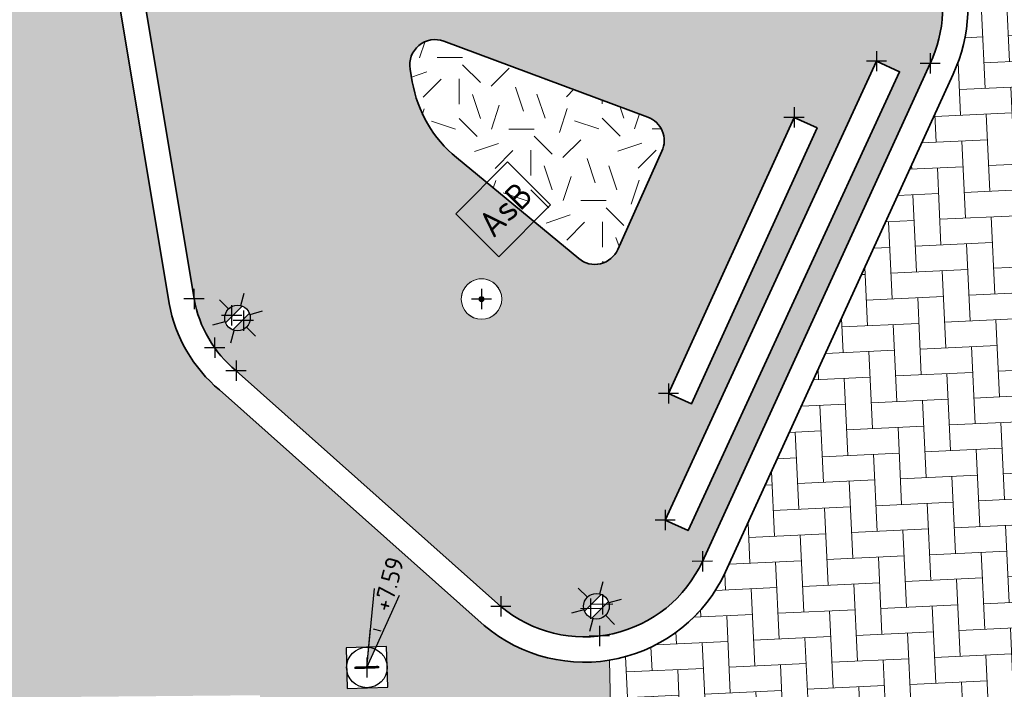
# Model space of a CAD drawing. Header units: millimetres. Extents: x -52896 to 112378, y -5052 to 108299.
# Tile 4 of 6: x 65348 to 84804, y 6654 to 19873. Entities that reach past the tile are written whole.
import ezdxf
from ezdxf.enums import TextEntityAlignment as Align

# ---------------------------------------------------------------- set-up
doc = ezdxf.new("R2010")
doc.units = ezdxf.units.MM
doc.header["$LTSCALE"] = 100
doc.layers.add('R-WE-AL-SITUATIEMETING-S', color=7, linetype='Continuous')
doc.layers.add('X-XX-AL-MEETPUNT_MARKER-S', color=7, linetype='Continuous')
for name, color, linetype, lineweight, true_color in [('R-WE-GR-BOOM-S', 7, 'Continuous', 25, 0x00a500), ('R-WE-GR-GRAS-A', 7, 'Continuous', 18, 0x7ca500), ('R-WE-VH-VERHARDING_BETONSTRAATSTEEN_KF_ROOD_ELLEBOOG-A', 1, 'Continuous', 18, 0xff0000)]:
    doc.layers.add(name, color=color, linetype=linetype, lineweight=lineweight, true_color=true_color)
for name, color, linetype, lineweight in [('R-WE-GW-OPHOGING-G', 90, 'Continuous', 35), ('R-WE-IE-MEUBILAIR_WEGMEUBILAIR_LICHTMAST-S', 7, 'Continuous', 25), ('R-WE-IE-MEUBILAIR_WEGMEUBILAIR_ZITBANK-G', 7, 'Continuous', 35), ('R-WE-RI-PUT_INSPECTIE-S', 7, 'Continuous', 25), ('R-WE-RI-PUTDEKSELHOOGTE-S', 130, 'Continuous', 25), ('R-WE-VH-VERHARDING_BETONSTRAATSTEEN_KF_HEIDEPAARS_ELLEBOOG-A', 241, 'Continuous', 18), ('X-XX-AL-T25', 7, 'Continuous', 25)]:
    doc.layers.add(name, color=color, linetype=linetype, lineweight=lineweight)
doc.styles.add('NLCS-ISO', font='txt')
doc.styles.add('NLCS-ISO-ANNOTATIVE-T18', font='txt', dxfattribs={"height": 1.8})
doc.styles.add('NLCS-ISO-M200-T25', font='txt', dxfattribs={"height": 0.5})
pattern_1 = [(182.6822123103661, (181117156.4288713, -411735026.8687512), (-483.6709208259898, -531.2160015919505), [1523.999999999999, -507.9999999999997]), (272.6822123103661, (181116648.985756, -411735050.6412753), (-483.6709208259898, -531.2160015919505), [1524, -508])]

# ---------------------------------------------------------------- blocks, each defined once
blk = doc.blocks.new('SGR-BOOM_NUMMER-SO')
at = {"linetype": 'ByBlock', "lineweight": 18}
h = blk.add_hatch(color=0, dxfattribs=at)
h.dxf.hatch_style = 1
edge = h.paths.add_edge_path()
edge.add_arc((0, 0), 0.25, 0, 360)
at = {"color": 0, "linetype": 'ByBlock', "lineweight": 18}
for radius in [2, 0.25]:
    blk.add_circle((0, 0), radius, dxfattribs=at)
at = {"color": 0, "linetype": 'ByBlock', "lineweight": -2, "style": 'NLCS-ISO-ANNOTATIVE-T18'}
for tag, p in [('SOORT', (2.5, -2.8)), ('DIAMETER', (2.5, -5.3))]:
    blk.add_attdef(tag, p, '', height=1.8, dxfattribs=at)
blk = doc.blocks.new('N-SIE-WEG_LICHTMAST-SO')
h = blk.add_hatch(color=256)
h.paths.add_polyline_path([(1.162672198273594, 0.5, 0.6585046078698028), (-1.162672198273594, 0.5)])
h.paths.add_polyline_path([(-1.162672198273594, -0.5, 0.6585046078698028), (1.162672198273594, -0.5)])
at = {"flags": 128}
for points in [[(8.349587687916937e-10, 1.265625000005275), (1.669846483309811e-09, 2.53125000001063)], [(-2.192125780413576, 1.265625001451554), (-1.096064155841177, 0.6328125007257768)], [(1.096064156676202, 0.6328124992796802), (2.192125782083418, 1.26562499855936)], [(-1.162672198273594, 0.5), (1.162672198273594, 0.5)], [(-2.192125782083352, -1.26562499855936), (-1.096064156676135, -0.6328124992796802)], [(-1.162672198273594, -0.5), (1.162672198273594, -0.5)], [(2.192125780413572, -1.265625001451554), (1.096064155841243, -0.6328125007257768)], [(-8.349587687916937e-10, -1.265625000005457), (-1.669775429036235e-09, -2.53125000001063)]]:
    blk.add_lwpolyline(points, dxfattribs=at)
at = {"ltscale": 0.5}
blk.add_circle((0, 0), 1.265625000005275, dxfattribs=at)
at = {"style": 'NLCS-ISO'}
blk.add_attdef('TYPE', text='', height=1.8, dxfattribs=at).set_placement((1.669846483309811e-09, 2.53125000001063), align=Align.BOTTOM_CENTER)
blk = doc.blocks.new('SRI-PUT_INSPECTIE-SO')
at = {"lineweight": -3, "flags": 128}
blk.add_lwpolyline([(-1.999999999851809, -2.000000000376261), (2.000000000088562, -2.000000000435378), (2.000000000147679, 1.999999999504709), (-2.00000000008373, 1.999999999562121)], close=True, dxfattribs=at)
at = {"lineweight": -3, "ltscale": 1.5}
blk.add_circle((0, -7.105427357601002e-14), 1.999999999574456, dxfattribs=at)
at = {"ltscale": 0.1, "style": 'NLCS-ISO'}
blk.add_text('I', height=2.5, dxfattribs=at).set_placement((-0.002795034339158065, -0.007140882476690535), align=Align.MIDDLE_CENTER)
blk = doc.blocks.new('SAL-MEETPUNT_MARKER-SO')
at = {"layer": 'X-XX-AL-MEETPUNT_MARKER-S'}
for points in [[(0.7071067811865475, 0.7071067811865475), (-0.7071067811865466, -0.7071067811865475)], [(0.7071067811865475, -0.7071067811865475), (-0.7071067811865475, 0.7071067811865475)]]:
    blk.add_lwpolyline(points, dxfattribs=at)
blk = doc.blocks.new('SRI-PUTDEKSELHOOGTE-SO')
blk.add_hatch(color=256).paths.add_polyline_path([(3.661812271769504, 1.37184081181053), (3.018955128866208, 2.485302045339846), (0, 0)])
for p, q in [((0, 0), (6.037910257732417, 4.970604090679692)), ((0, 0), (7.323624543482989, 2.743681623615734)), ((0, 0), (3.018955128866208, 2.485302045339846)), ((3.14752655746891, 2.262609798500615), (3.533240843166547, 1.594533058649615))]:
    blk.add_line(p, q)
at = {"ltscale": 0.1, "style": 'NLCS-ISO'}
blk.add_attdef('PUTHGT', text='', height=1.8, rotation=30.00000000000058, dxfattribs=at).set_placement((5.01661480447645, 2.929534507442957), align=Align.MIDDLE_LEFT)

msp = doc.modelspace()

# ---------------------------------------------------------------- hatches: boundary and pattern name
at = {"layer": 'R-WE-GR-GRAS-A'}
h = msp.add_hatch(dxfattribs=at)
h.set_pattern_fill('GRASS', color=256, scale=50)
h.set_pattern_definition([(90, (0, 0), (-898.025612, 898.025612), [238.125, -1557.926224]), (45, (0, 0), (-898.0256121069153, 898.0256121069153), [238.125, -1031.875]), (135, (0, 0), (-898.0256121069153, -898.0256121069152), [238.125, -1031.875])])
h.paths.add_polyline_path([(33887.94043083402, 29690.60858189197), (31171.11952124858, 25401.47363404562), (30545.83833171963, 23173.45558340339), (30411.72413189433, 18753.03497205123), (31181.5643064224, 14869.11644744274), (30716.34141781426, 9870.989131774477), (31133.60307369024, 5861.160368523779), (31705.39923237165, 2333.909150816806), (32817.83345036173, -721.2546927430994), (32391.0775705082, -1874.044534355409), (30648.34919181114, -3006.306782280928), (28371.79237761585, -4753.242295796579), (34801.86822683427, -4647.131156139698), (34722.69332322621, -2782.804481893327), (34375.77931522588, -2797.537352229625)])
h.paths.add_polyline_path([(68244.73930850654, 37701.50635222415), (67238.20887634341, 47131.47822331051), (65444.8300127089, 47534.24025160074), (66712.13843501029, 61046.24921997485), (56339.30076360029, 64485.41941685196), (56091.92808511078, 63562.39693135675), (55950.41645634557, 53793.36047647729), (55854.78729562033, 45253.36232816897), (55778.67695198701, 39885.15948930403, 0.3348562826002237), (58451.91543748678, 35863.2017254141), (66902.55923802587, 32789.37459254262), (75061.62929090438, 29864.80125341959), (77651.54256165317, 28905.35829571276, 0.4200545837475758), (82759.83210815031, 31434.92064571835), (83346.30860625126, 33618.09561551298), (82128.33482460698, 33947.38321275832)])
h.paths.add_polyline_path([(66078.83441741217, 35632.46937008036), (65796.23638451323, 34855.54366414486), (65724.17573111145, 34881.75492056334), (65703.07828314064, 34599.43104046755), (65391.5881690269, 34712.73208439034), (65556.80692373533, 34942.63345168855), (65484.74627041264, 34968.84470808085), (65767.3443032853, 35745.77041398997)], flags=16)
h.paths.add_polyline_path([(63256.52024476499, 38494.1415596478, -1), (63820.99777268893, 39061.03230791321, -1)], flags=16)
h.paths.add_polyline_path([(63503.47916323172, 38742.15626201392, -1), (63574.03885420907, 38813.01760553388, -1)], flags=0)
h.paths.add_polyline_path([(73076.66637290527, 31230.58740095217), (73358.55651468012, 31127.93289343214), (73255.90200710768, 30846.04275152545), (72974.01186528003, 30948.69725909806)], flags=16)
h.paths.add_polyline_path([(60716.21125765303, 35731.89189895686), (60613.66282936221, 35449.96314933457), (60331.734079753, 35552.51157766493), (60434.28250805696, 35834.44032730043)], flags=16)
h.paths.add_polyline_path([(79608.13436972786, 32983.87573065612, -1), (77322.00038184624, 30687.96820039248, -1)], flags=16)
h.paths.add_polyline_path([(76845.63406537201, 30458.29093044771, -1), (76488.42562974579, 30099.55537882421, -1)], flags=16)
h.paths.add_polyline_path([(58046.47795875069, 36826.89224770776, -1), (58403.68639437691, 37185.62779933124, -1)], flags=16)
h.paths.add_polyline_path([(58925.46108967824, 38634.02727708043), (58577.63100611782, 38436.50706807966), (58380.1107971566, 38784.337151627), (58727.94088071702, 38981.85736062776)], flags=16)
h.paths.add_polyline_path([(58925.46108967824, 38634.02727708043), (58862.71751476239, 38630.71087509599), (58826.56343001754, 38610.18026920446, -0.2748725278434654), (58648.77811432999, 38509.22237509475), (58588.18987992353, 38474.81649341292), (58553.78399821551, 38535.4047277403, -0.06645234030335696), (58511.66656145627, 38567.45952725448, -0.2046814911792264), (58452.82610419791, 38713.19004346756), (58418.42022250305, 38773.77827780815), (58479.00845681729, 38808.18415950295, -0.2748725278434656), (58656.79377255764, 38909.14205356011), (58692.94785732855, 38929.67265958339), (58727.94088071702, 38981.85736062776)], flags=16)
h.paths.add_polyline_path([(58878.57627230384, 38659.68728580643), (58802.68007894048, 38655.6756832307, -0.549943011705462), (58540.48470170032, 38596.40086907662, -0.7419630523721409), (58683.62896496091, 38865.32288408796), (58725.95739892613, 38928.44680037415)], flags=0)
h.paths.add_polyline_path([(58628.67680365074, 38684.97000459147, -1), (58676.8950832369, 38733.39442406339, -1)], flags=0)
h.paths.add_polyline_path([(78266.32830747, 31794.03597164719, -1), (78211.29174851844, 31738.76412371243, -1)], flags=0)
h.paths.add_polyline_path([(57502.72857993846, 42164.48915595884, -1), (59788.86256782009, 44460.39668622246, -1)], flags=16)
h.paths.add_polyline_path([(78504.01359876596, 32038.62274503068, -1), (78448.97703980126, 31983.35089708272, -1)], flags=0)
h.paths.add_polyline_path([(78578.95671767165, 31761.29871102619, -1), (78523.92015870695, 31706.02686307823, -1)], flags=0)
h.paths.add_polyline_path([(58704.64835679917, 43182.54781864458, -1), (58759.68491576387, 43237.81966659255, -1)], flags=0)
h.paths.add_polyline_path([(58629.70523789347, 43459.87185264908, -1), (58684.74179684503, 43515.14370058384, -1)], flags=0)
h.paths.add_polyline_path([(58392.01994665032, 43215.285079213, -1), (58447.05650561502, 43270.55692716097, -1)], flags=0)
h.paths.add_polyline_path([(62752.82001327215, 51276.76893350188), (61119.13637698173, 51358.88698771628), (60373.4108798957, 52814.75754547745), (61261.36901896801, 54188.5100492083), (62895.05265529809, 54106.39199492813), (63640.77815242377, 52650.5214371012)], flags=16)
edge = h.paths.add_edge_path()
edge.add_arc((94825.26127321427, 98374.63018261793), 10399.75130898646, 319.4239527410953, 346.5461266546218)
edge.add_arc((101928.1093061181, 96366.86453055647), 3039.542317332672, 352.2123106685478, 416.3800498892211)
edge.add_line((103611.0477614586, 98897.97805123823), (98366.53633353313, 100503.2412325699))
edge.add_line((98366.53633353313, 100503.2412325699), (92496.43112359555, 102347.5868684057))
edge.add_line((92496.4311236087, 102347.5868684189), (88889.98606290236, 103100.7429108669))
edge.add_arc((89111.1153926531, 100727.1970995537), 2383.824217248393, 95.32254779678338, 162.985212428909)
edge.add_arc((88844.69157423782, 100237.9100055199), 2336.876130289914, 149.4776912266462, 221.1984612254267)
edge.add_line((87086.34979439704, 98698.6815515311), (89356.6603020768, 95815.69348373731))
edge.add_arc((100878.2851309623, 104048.7672607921), 14160.9089579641, 215.5486802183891, 234.0337913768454)
edge.add_line((92561.46979304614, 92587.44425029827), (92785.00531682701, 93018.48023468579))
edge.add_line((92785.00531682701, 93018.4802346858), (92980.5966696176, 93025.8215750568))
edge.add_ellipse((92990.51666753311, 93151.28193245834), major_axis=(-0.2666256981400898, 124.9997156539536), ratio=0.9999999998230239, start_angle=92.02732270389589, end_angle=182.0273226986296, ccw=False)
edge.add_ellipse((92990.51666753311, 93151.28193245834), major_axis=(-0.2666256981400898, 124.9997156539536), ratio=0.9999999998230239, start_angle=182.0273226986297, end_angle=452.02732270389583, ccw=False)
edge.add_line((93010.3815360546, 93026.93952248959), (93205.40493406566, 93034.2595452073))
edge.add_line((93205.4049340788, 93034.2595452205), (93495.84826882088, 92564.18170511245))
edge.add_line((93495.84826875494, 92564.18170515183), (92638.41928944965, 92531.9989019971))
edge.add_arc((100878.2851309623, 104048.7672607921), 14160.90895796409, 234.4175364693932, 249.1713507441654)
edge.add_line((95843.02908856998, 90813.30205916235), (99560.0299112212, 89944.41605742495))
edge.add_arc((99993.49826535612, 92959.44401739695), 3046.02830150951, 261.8186886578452, 333.7043049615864)
h.paths.add_polyline_path([(99391.69723498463, 92947.14633336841, -0.1060884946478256), (93973.11673331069, 95271.87456447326), (89416.32236683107, 99669.5614677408), (89301.67400106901, 99937.66828637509, -0.1832087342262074), (89190.16205038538, 100198.4405542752), (89043.22944676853, 100542.0445180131), (89298.65552814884, 100798.5625815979), (95887.0383568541, 98358.94955848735), (100590.6246155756, 97079.21665420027, -0.4624203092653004), (101713.3403245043, 95171.00454935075, -0.2150448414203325)], flags=0)
h.paths.add_polyline_path([(95296.05443565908, 95632.49324948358, -1), (95860.53196358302, 96199.38399774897, -1)], flags=0)
h.paths.add_polyline_path([(95543.01335413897, 95880.50795186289, -1), (95613.5730451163, 95951.36929538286, -1)], flags=0)
h.paths.add_polyline_path([(89307.57570994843, 99931.6667226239, -1), (89872.05323787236, 100498.5574708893, -1)], flags=0)
h.paths.add_polyline_path([(99391.69723498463, 92947.14633336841, 0.2150448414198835), (101713.3403245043, 95171.00454935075, 0.4624203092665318), (100590.6246155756, 97079.21665420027), (95887.0383568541, 98358.94955848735), (89298.65552814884, 100798.5625815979), (89043.22944676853, 100542.0445180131), (89190.16205038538, 100198.4405542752, -0.6825790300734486), (89872.05323787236, 100498.5574708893, -1.010577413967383), (89301.67400106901, 99937.66828637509), (89416.32236683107, 99669.5614677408), (93973.11673331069, 95271.87456447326, 0.1060884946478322)], flags=16)
edge = h.paths.add_edge_path()
edge.add_line((34969.61266675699, 100034.25977274), (36757.75344613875, 100098.1781088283))
edge.add_line((36757.75344613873, 100098.1781088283), (37882.62655688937, 100162.0959048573))
edge.add_line((37882.62655694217, 100162.0959048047), (39050.61347584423, 100235.298072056))
edge.add_line((39050.61347584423, 100235.298072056), (40413.84863156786, 100599.5382540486))
edge.add_arc((39983.61233210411, 102243.7081944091), 1699.528777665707, 284.6640121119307, 360.3010024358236)
edge.add_line((41683.11765708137, 102252.6365998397), (41451.50857845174, 103758.9905538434))
edge.add_line((41451.50857845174, 103758.9905538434), (41246.20018323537, 104537.7860744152))
edge.add_arc((37901.02968891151, 102258.3901385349), 4047.939163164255, 394.2704795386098, 453.3702377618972)
edge.add_line((37663.06012604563, 106299.328390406), (33073.69196135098, 105414.8461420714))
edge.add_arc((35214.47169297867, 96724.96973197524), 8949.686580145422, 103.8394254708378, 137.2466504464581)
edge.add_arc((31956.07791765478, 98684.37123014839), 5283.852807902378, 128.8323578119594, 150.9238641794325)
edge.add_ellipse((27277.61771893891, 101061.5446505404), major_axis=(-199.9996673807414, -0.4266013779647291), ratio=0.9999999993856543, start_angle=413.61636537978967, end_angle=612.268032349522, ccw=False)
edge.add_arc((31956.07791765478, 98684.37123014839), 5283.852807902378, 155.2049581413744, 164.924371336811)
edge.add_line((26854.07761326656, 100058.6686467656), (27926.53277916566, 98508.14618092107))
edge.add_arc((29226.334878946, 99629.7359320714), 1716.813638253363, 220.7906695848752, 294.7408452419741)
edge.add_line((29944.84650093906, 98070.50852156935), (31068.38657746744, 98427.87345590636))
edge.add_line((31068.38657746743, 98427.87345590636), (31760.64377970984, 98760.2767741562))
edge.add_arc((35451.60406784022, 94141.75381481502), 5912.185904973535, 94.67623249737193, 128.6306122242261, ccw=False)
h.paths.add_polyline_path([(31946.90137442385, 101277.2728227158, -0.2264729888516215), (29606.88755291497, 100372.8396770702), (29621.31266967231, 100903.2017382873, -0.01044324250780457), (29883.8059955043, 101156.1307981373, -0.3667992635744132), (30273.9554182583, 101495.7848061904, -0.08422569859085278), (32809.55626874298, 102942.938915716, -0.02655224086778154), (37389.89975361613, 103417.2790482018), (38354.46662208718, 103383.9810599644), (38476.87901388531, 103353.1540427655, -0.715312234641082), (38546.65772242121, 103119.2253594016), (34840.54331603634, 102862.4180255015, 0.1170196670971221)], flags=16)
h.paths.add_polyline_path([(29996.99429479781, 100812.3742504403, -1), (30561.4718227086, 101379.2649986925, -1)], flags=0)
h.paths.add_polyline_path([(34840.54331603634, 102862.4180255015), (38546.65772242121, 103119.2253594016, 0.715312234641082), (38476.87901388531, 103353.1540427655), (38354.46662208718, 103383.9810599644), (37389.89975361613, 103417.2790482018, 0.02655224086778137), (32809.55626874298, 102942.938915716, 0.08422569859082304), (30273.9554182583, 101495.7848061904, -0.2017887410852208), (30561.4718227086, 101379.2649986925, -1), (29996.99429479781, 100812.3742504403, -0.2391293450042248), (29883.8059955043, 101156.1307981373, 0.01044324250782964), (29621.31266967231, 100903.2017382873), (29606.88755291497, 100372.8396770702, 0.2264729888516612), (31946.90137442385, 101277.2728227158, -0.1170196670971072)], flags=16)
h.paths.add_polyline_path([(62987.18248174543, 21885.71230909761), (62624.41085362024, 26870.05266127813, 0.4164545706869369), (59887.95417667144, 29165.8535792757, 0.412712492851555), (59234.77354531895, 28414.92544500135), (59541.6747031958, 25423.80447132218, -0.6177320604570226), (56817.13523805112, 23458.59565217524), (53316.18227336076, 25143.94556805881, -0.620093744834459), (53159.04536528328, 28533.48801392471), (54443.62265139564, 29308.39039228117), (53998.96640668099, 29697.71404708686), (52747.51708304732, 28974.94298091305, 0.5814237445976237), (52992.36386799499, 24727.23599255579), (56600.16235298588, 22986.31684661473, 0.5895165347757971), (60143.44346111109, 25371.36820902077), (59991.35057958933, 26877.48678948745), (60488.82050519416, 26927.72296305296), (60641.23983749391, 25418.37166297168, -0.5892264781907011), (56377.86235184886, 22538.41777186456), (52772.84879053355, 24277.9930714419, -0.5832561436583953), (52486.85449851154, 29401.79754317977), (53748.90245616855, 30130.68982092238), (53998.96640668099, 29697.71404708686), (54443.62265139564, 29308.39039228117), (55728.19993752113, 30083.29277065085, 0.4046548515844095), (55961.58908222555, 31057.47884485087, 0.4145368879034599), (52467.0248425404, 31792.56618641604), (48288.76683390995, 29063.33046875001, 0.5701355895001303), (48561.10990606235, 24703.88104807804), (59370.61440958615, 19428.57466956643, 0.574509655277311)])
h.paths.add_polyline_path([(61567.0114583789, 20077.52373900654, -1), (61209.80302276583, 19718.78818739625, -1)], flags=16)
h.paths.add_polyline_path([(48977.39538015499, 27118.83703206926, -1), (51263.52936803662, 29414.7445623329, -1)], flags=16)
h.paths.add_polyline_path([(50179.3151569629, 28136.89569480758, -1), (50234.3517159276, 28192.16754275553, -1)], flags=0)
h.paths.add_polyline_path([(50104.3720380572, 28414.21972881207, -1), (50159.40859700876, 28469.49157674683, -1)], flags=0)
h.paths.add_polyline_path([(47637.38414150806, 26433.53078937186, -1), (47994.59257713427, 26792.26634099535, -1)], flags=16)
h.paths.add_polyline_path([(70633.15670534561, 26521.56036224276, 0.5631067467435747), (67225.10499128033, 23770.71040009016), (68792.33211875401, 14359.61221066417, 0.1746882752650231), (69622.67376224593, 12941.50969144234), (74856.00666492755, 8289.292614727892, 0.4940338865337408), (78838.66350906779, 9179.551825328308), (83338.94421371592, 19010.88650476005, 0.4486844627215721), (81940.18190299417, 22373.73886562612)])
h.paths.add_polyline_path([(77757.2410103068, 17951.30924115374, -0.4337534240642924), (78039.00590721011, 17277.72995155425), (77167.3911469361, 15338.10596098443, -0.494915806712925), (76393.12271493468, 15157.37149645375), (73977.89574206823, 17150.03124536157, -0.1788671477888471), (73106.21342737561, 18648.10359624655), (73063.16033676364, 18894.49139092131, -0.5791766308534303), (73730.000334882, 19449.19067482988)], flags=16)
h.paths.add_polyline_path([(74756.18960166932, 14641.74147745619, -1), (74191.7120737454, 14074.8507291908, -1)], flags=16)
h.paths.add_polyline_path([(74509.23068318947, 14393.72677507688, -1), (74438.67099222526, 14322.86543157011, -1)], flags=0)
h.paths.add_polyline_path([(80649.9673373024, 17943.07408761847), (81104.98109681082, 17735.80016578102), (78622.63326759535, 12286.47779926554), (78167.61950807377, 12493.75172108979)], flags=16)
h.paths.add_polyline_path([(82278.89552285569, 19054.58745518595), (82732.94765443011, 18845.21538959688), (78555.58270936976, 9786.024746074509), (78101.53057780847, 9995.396811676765)], flags=16)
h.paths.add_polyline_path([(69830.52173509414, 14162.8640568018, -1), (69473.31329948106, 13804.1285051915, -1)], flags=16)
h.paths.add_polyline_path([(76923.47885660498, 8472.171210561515, -1), (76566.27042097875, 8113.435658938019, -1)], flags=16)
h.paths.add_polyline_path([(64014.31210794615, 38886.54396156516), (64719.90901785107, 39595.15739689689), (63869.57289545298, 40441.87368878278), (63163.97598554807, 39733.26025345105)], flags=24)
h.paths.add_polyline_path([(59145.08748474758, 44368.35729006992), (59885.96424013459, 45112.40139715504), (59035.62811773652, 45959.11768904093), (58294.7513623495, 45215.0735819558)], flags=24)
h.paths.add_polyline_path([(78478.68018391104, 31691.78871154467), (79219.55693929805, 32435.83281862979), (78369.22081689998, 33282.54911051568), (77628.34406151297, 32538.50500343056)], flags=8)
h.paths.add_polyline_path([(91411.2143084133, 99113.3800399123), (92116.81121831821, 99821.99347524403), (91266.47509592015, 100668.7097671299), (90560.87818601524, 99960.09633179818)], flags=8)
h.paths.add_polyline_path([(96149.97764647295, 93283.80591278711), (97173.09316583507, 94311.29539401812), (96322.75704343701, 95158.01168590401), (95299.64152407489, 94130.522204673)], flags=8)
h.paths.add_polyline_path([(29686.65852962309, 101041.7304944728), (30709.77404899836, 102069.219975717), (29859.43792654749, 102915.9362676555), (28836.32240717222, 101888.4467864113)], flags=24)
h.paths.add_polyline_path([(50287.79624254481, 28237.22703097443), (51028.67299793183, 28981.27113805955), (50178.33687553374, 29827.98742994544), (49437.46012014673, 29083.94332286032)], flags=8)
h.paths.add_polyline_path([(74815.77561487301, 15190.99938159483), (75838.89113424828, 16218.48886283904), (74988.5550118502, 17065.20515472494), (73965.43949247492, 16037.71567348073)], flags=24)
h.paths.add_polyline_path([(71395.00442184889, 21244.34293782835), (72135.88117723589, 21988.38704491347), (71285.54505483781, 22835.10333679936), (70544.6682994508, 22091.05922971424)], flags=24)
h = msp.add_hatch(dxfattribs=at)
h.set_pattern_fill('AGR-GRAS_02', color=256, scale=50, pattern_type=2)
h.set_pattern_definition([(45.12221231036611, (181117156.4288713, -411735026.8687512), (-6.033050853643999, 2828.420690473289), [500, -1500]), (45.12221231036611, (181117082.2493498, -411733400.6776804), (-6.033050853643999, 2828.420690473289), [500, -1500]), (135.1222123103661, (181116801.5188485, -411734391.2282272), (-2828.420690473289, -6.033050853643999), [500, -1500]), (135.1222123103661, (181116869.9669718, -411733330.419642), (-2828.420690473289, -6.033050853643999), [500, -1500]), (90.12221231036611, (181116446.6088258, -411733755.5877032), (-1417.226870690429, 1411.19381983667), [500, -2328.427124]), (180.1222123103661, (181117932.5854722, -411734247.3939723), (-1411.19381983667, -1417.226870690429), [499.9999999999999, -2328.427124]), (71.68726351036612, (181117084.0592651, -411734249.2038875), (1411.193819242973, 1417.226871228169), [500, -3972.135954]), (71.68726351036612, (181117010.4830487, -411732905.8548859), (1411.193819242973, 1417.226871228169), [500, -3972.135954]), (108.5571611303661, (181118144.2645452, -411734034.8099417), (-1417.226870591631, 1411.193819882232), [499.9999999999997, -3972.135953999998]), (108.5571611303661, (181116871.4752344, -411734037.5248145), (-1417.226870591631, 1411.193819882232), [499.9999999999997, -3972.135953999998]), (108.5571611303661, (181117719.6997891, -411733894.2938648), (-1417.226870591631, 1411.193819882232), [499.9999999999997, -3972.135953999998]), (161.6872635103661, (181116376.9540924, -411734250.7121503), (-1417.226871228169, 1411.193819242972), [499.9999999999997, -3972.135953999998]), (198.5571611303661, (181117226.0836046, -411734531.7443041), (-1411.193819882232, -1417.22687059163), [499.9999999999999, -3972.135954])])
h.paths.add_polyline_path([(73730.00033487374, 19449.19067483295, 0.5791766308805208), (73063.16033677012, 18894.49139088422), (73106.21342740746, 18648.10359604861, 0.1788671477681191), (73977.89574210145, 17150.03124532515), (76393.12271492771, 15157.3714964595, 0.4949158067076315), (77167.39114693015, 15338.10596097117), (78039.00590718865, 17277.72995153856, 0.4337534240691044), (77757.24101033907, 17951.30924114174)])
h.paths.add_polyline_path([(74709.3327733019, 15367.5494353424), (75776.12810137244, 16438.90546257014), (75244.66802487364, 16968.10314499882), (74177.8726968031, 15896.74711777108)], flags=25)
at = {"layer": 'R-WE-VH-VERHARDING_BETONSTRAATSTEEN_KF_HEIDEPAARS_ELLEBOOG-A'}
h = msp.add_hatch(dxfattribs=at)
h.set_pattern_fill('AR-HBONE', color=256, scale=5, angle=137.6822123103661)
h.set_pattern_definition(pattern_1)
h.paths.add_polyline_path([(55778.67695198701, 39885.15948930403), (55854.78729562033, 45253.36232816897), (55950.41645634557, 53793.36047647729), (56091.92808508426, 63562.39693143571), (51013.91518275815, 63799.1342658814), (50994.36802187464, 61533.18864846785), (50913.32246455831, 53780.12518543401), (50870.64355636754, 49535.16890756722, -0.1185145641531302), (50471.6790023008, 48050.9151393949), (44622.65157102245, 37514.690096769, -0.2836666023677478), (41357.9448808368, 35502.85434924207), (34349.91257049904, 35678.22013310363), (34237.16709914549, 35680.38753552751), (34186.92362688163, 31562.97854188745), (34399.9576419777, 31559.34726344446), (34414.9813681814, 29988.02548452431), (36470.01759182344, 29972.97453357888), (36467.98910244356, 29627.22243190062), (36537.13923736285, 29628.52871427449), (36693.17714026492, 21368.41415129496), (39112.11568412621, 21387.94801815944), (39108.18522188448, 21656.49649186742), (39293.36900848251, 21659.20683266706), (39280.14303125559, 22018.5849660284), (42975.15651702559, 22077.26902176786), (42997.00067165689, 21713.41300353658), (43307.73545087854, 21717.9609024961), (43368.83571427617, 17543.29099520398), (45845.30239810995, 17555.58321136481), (45843.32496846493, 17699.50171306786), (46080.49557147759, 17702.76041969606), (46078.48511612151, 18132.56852068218), (49796.81191008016, 18197.33871595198), (49788.54558432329, 17819.95550149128), (50023.25523103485, 17814.81434435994), (50022.98847119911, 17756.92998224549), (50042.92857489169, 17757.2039578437), (50098.09631415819, 13742.06316646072), (52646.29038159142, 13740.15500397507), (52645.55327548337, 13793.80202421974), (52852.8905463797, 13796.65082305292), (52851.86389099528, 14277.96842259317), (56547.91984684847, 14306.76793004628), (56559.7646656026, 13896.89346933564), (56704.58514444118, 13901.07858570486), (56705.43860421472, 13849.58455014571), (56845.15688191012, 13851.50426899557), (56899.55267645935, 9892.546074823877), (59406.50436029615, 9934.096177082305), (59405.86479489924, 9980.644125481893), (59623.21095611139, 9983.630445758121), (59611.59921934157, 10356.75293773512), (63330.85126354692, 10380.36679788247), (63347.41621981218, 10108.65062256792), (63642.52649295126, 10114.80101868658), (63730.51524009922, 5892.896849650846), (66150.71567784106, 6006.18887777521), (66149.3355007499, 6106.638983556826), (66359.37593043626, 6109.524923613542), (66369.99802181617, 6503.059222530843), (70094.04093528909, 6536.377369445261), (70100.50202608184, 6160.927721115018), (70348.93910717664, 6164.341228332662), (70350.39472042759, 6058.400831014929), (70392.06782652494, 6058.92839630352), (70444.17627005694, 1942.81094894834), (72942.55945788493, 2021.381403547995), (72936.79358495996, 2286.655089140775), (73122.89921180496, 2290.700199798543), (73120.00399862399, 2587.031608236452), (76848.23937120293, 2623.457163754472), (76850.698831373, 2371.726024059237), (77105.32010083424, 2377.260360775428), (76999.87285291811, 7228.629834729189, -0.2188005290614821), (74528.96565869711, 7911.017895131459), (69296.08454689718, 12562.83334838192, -0.1743959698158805), (68299.86050068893, 14273.05704671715), (66730.6799203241, 23695.88559527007, -0.5641186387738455), (70804.2358645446, 26991.38303067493), (80600.74833992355, 23397.67165856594), (82759.83210815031, 31434.92064571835, -0.420054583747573), (77651.54256165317, 28905.35829571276), (75061.62929090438, 29864.80125341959), (66902.55923802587, 32789.37459254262), (58451.91543748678, 35863.2017254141, -0.334856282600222)])
h.paths.add_polyline_path([(56385.9269629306, 31322.09228688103, -0.4090944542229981), (55990.89921767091, 29657.83313862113), (53409.06035312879, 28100.37676885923, 0.6241207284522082), (53524.7382326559, 25598.46696376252), (57042.06404218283, 23905.23520172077, 0.6230487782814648), (59045.8959031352, 25357.07994253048), (58736.60380465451, 28371.50350831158, -0.4138792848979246), (59846.76930359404, 29664.1703583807, -0.4163074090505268), (63122.90350186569, 26908.93462097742), (63485.92830704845, 21921.11571471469, -0.5748424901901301), (59153.01008308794, 18978.40594323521), (48337.94671247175, 24256.42518675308, -0.571169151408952), (48011.6886820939, 29479.55953220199), (52193.58983941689, 32211.17495254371, -0.4155028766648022)], flags=16)
h.paths.add_polyline_path([(55961.58908222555, 31057.47884485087, -0.4046548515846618), (55728.19993752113, 30083.29277065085), (53159.04536528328, 28533.48801392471, 0.6200937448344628), (53316.18227336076, 25143.94556805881), (56817.13523805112, 23458.59565217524, 0.6177320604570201), (59541.6747031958, 25423.80447132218), (59234.77354531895, 28414.92544500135, -0.4127124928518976), (59887.95417667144, 29165.8535792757, -0.4164545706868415), (62624.41085362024, 26870.05266127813), (62987.18248174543, 21885.71230909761, -0.5745096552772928), (59370.61440958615, 19428.57466956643), (48561.10990606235, 24703.88104807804, -0.5701355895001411), (48288.76683390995, 29063.33046875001), (52467.0248425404, 31792.56618641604, -0.4145368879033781)], flags=0)
h.paths.add_polyline_path([(53748.90245616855, 30130.68982092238), (53998.96640668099, 29697.71404708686), (52747.51708304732, 28974.94298091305, 0.5814237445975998), (52992.36386799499, 24727.23599255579), (56600.16235298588, 22986.31684661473, 0.5895165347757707), (60143.44346111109, 25371.36820902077), (59991.35057958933, 26877.48678948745), (60488.82050519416, 26927.72296305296), (60641.23983749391, 25418.37166297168, -0.5892264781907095), (56377.86235184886, 22538.41777186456), (52772.84879053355, 24277.9930714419, -0.2927538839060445), (51132.13075460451, 27001.51332271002, -0.3814744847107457), (48977.39538015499, 27118.83703206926, -1), (51263.52936803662, 29414.7445623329, -0.1375440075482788), (51693.72682921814, 28653.10537590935, -0.09330154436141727), (52486.85449851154, 29401.79754317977)], flags=0)
h.paths.add_polyline_path([(46071.07082466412, 33098.02164125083), (45995.82434639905, 32807.61164226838), (45705.41434740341, 32882.8581205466), (45780.66082566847, 33173.26811952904)], flags=16)
h.paths.add_polyline_path([(51263.52936803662, 29414.7445623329, -1), (48977.39538015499, 27118.83703206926, -1)], flags=0)
h.paths.add_polyline_path([(50159.40859700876, 28469.49157674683, -1), (50104.3720380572, 28414.21972881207, -1)], flags=0)
h.paths.add_polyline_path([(50234.3517159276, 28192.16754275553, -1), (50179.3151569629, 28136.89569480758, -1)], flags=0)
h.paths.add_polyline_path([(47994.59257713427, 26792.26634099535, -1), (47637.38414150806, 26433.53078937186, -1)], flags=0)
h.paths.add_polyline_path([(53042.40297251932, 45445.65581578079), (53045.7621008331, 45745.63700896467), (53345.74329399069, 45742.27788062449), (53342.38416567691, 45442.29668744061)], flags=16)
h.paths.add_polyline_path([(42342.06998752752, 26323.6179330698), (42354.7739532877, 25523.71880858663), (41554.8748288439, 25511.01484289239), (41542.17086311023, 26310.91396729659)], flags=16)
h.paths.add_polyline_path([(61567.0114583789, 20077.52373900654, -1), (61209.80302276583, 19718.78818739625, -1)], flags=0)
h.paths.add_polyline_path([(53380.66790520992, 58353.02010581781), (53385.01316847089, 58652.98863529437), (53684.9816979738, 58648.64337203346), (53680.63643471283, 58348.67484255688)], flags=16)
h.paths.add_polyline_path([(72595.56364397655, 7496.764810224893), (72620.71002829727, 6697.160120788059), (71821.1053389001, 6672.013736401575), (71795.95895453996, 7471.618425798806)], flags=16)
h.paths.add_polyline_path([(41568.90682889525, 26111.87244207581), (41575.25881174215, 25711.92287995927), (42325.16424093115, 25723.83284785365), (42318.8122579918, 26123.78241008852)], flags=8)
h.paths.add_polyline_path([(71825.7881552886, 7273.016916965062), (71838.36134733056, 6873.21457218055), (72587.9907436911, 6896.789307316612), (72575.41755159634, 7296.5916521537)], flags=8)
h.paths.add_polyline_path([(50287.79624254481, 28237.22703097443), (51028.67299793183, 28981.27113805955), (50178.33687553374, 29827.98742994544), (49437.46012014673, 29083.94332286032)], flags=8)
at = {"layer": 'R-WE-VH-VERHARDING_BETONSTRAATSTEEN_KF_ROOD_ELLEBOOG-A'}
h = msp.add_hatch(dxfattribs=at)
h.set_pattern_fill('AR-HBONE', color=256, scale=5, angle=137.6822123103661)
h.set_pattern_definition(pattern_1)
h.paths.add_polyline_path([(98229.57786310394, 7563.186376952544), (98329.58037658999, 7374.566657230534), (101817.1895588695, 9223.62933242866), (102040.0664918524, 8803.25005148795), (104506.6629644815, 10089.28521377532), (106346.7837893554, 11064.88154848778), (106318.2726249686, 11119.50881797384), (107216.983731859, 11588.56576268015), (107167.9387524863, 15957.50816783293), (107163.587518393, 21521.58992595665), (103367.6191463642, 21742.74108374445), (102984.8836986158, 21831.72747052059), (102818.0249770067, 21822.8862584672), (98626.67462372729, 22208.4460623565), (98608.66230448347, 22129.27798572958), (92110.53800411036, 23697.08132459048), (92038.7317919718, 23426.79132691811, -0.131652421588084), (92152.34403468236, 23361.51996279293, -1), (91795.13559905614, 23002.78441116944, -0.7673271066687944), (92038.7317919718, 23426.79132691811), (92110.53800411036, 23697.08132459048), (91502.80874010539, 23843.70824725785), (90972.24844435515, 26603.12771025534), (89394.56229883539, 26994.32897071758), (88548.3386028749, 32211.69099155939), (83346.30860625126, 33618.09561551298), (82759.83210815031, 31434.92064571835), (80600.74833992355, 23397.67165856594), (82108.24107313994, 22844.66937409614, -0.447653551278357), (83791.58679988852, 18798.43048793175), (79301.96225495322, 8990.37530590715, -0.2510059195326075), (76999.87285291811, 7228.62983472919), (77105.32010083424, 2377.260360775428), (77135.80182345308, 2377.922898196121), (77227.72236076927, -1851.115765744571), (81986.76096211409, -1767.504841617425), (87275.07410551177, 1014.405283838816), (95914.57455146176, 5565.323677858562), (95825.57519563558, 5733.18979436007), (97624.84913673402, 6723.644411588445), (97741.95368459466, 6502.767692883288), (102049.0496995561, 8786.30637613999), (101817.1895588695, 9223.62933242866), (98329.58037658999, 7374.566657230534), (98429.58288995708, 7185.946937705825), (97164.50559512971, 6756.866628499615)])
h.paths.add_polyline_path([(91475.7013160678, 18280.60175798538), (91184.07815907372, 18351.00015518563), (91254.47655628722, 18642.62331214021), (91546.09971326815, 18572.22491492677)], flags=16)
h.paths.add_polyline_path([(94510.25523740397, 6530.817679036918), (95297.01307832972, 6276.874180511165), (95273.45955927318, 6203.90158654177), (95556.3668534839, 6193.162011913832), (95454.55417216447, 5877.729934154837), (95218.75391605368, 6034.414696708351), (95195.20039694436, 5961.442102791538), (94408.4425560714, 6215.385601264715)], flags=16)
h.paths.add_polyline_path([(94430.80458670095, 5973.189479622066), (94486.84964136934, 5867.513664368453), (92984.99259599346, 5071.005399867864), (92928.94754145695, 5176.681215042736)], flags=16)
h.paths.add_polyline_path([(94505.53132623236, 5832.288392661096), (94561.5763809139, 5726.612577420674), (93059.71933559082, 4930.104312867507), (93003.67428097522, 5035.78012806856)], flags=16)
h.paths.add_polyline_path([(94580.25806577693, 5691.38730571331), (94636.30312036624, 5585.711490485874), (93134.44607510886, 4789.203225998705), (93078.40102050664, 4894.879041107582)], flags=16)
h.paths.add_polyline_path([(91881.05077799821, 4610.10271973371), (91937.09583262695, 4504.426904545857), (90435.23878730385, 3707.918639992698), (90379.19373270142, 3813.594455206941)], flags=16)
h.paths.add_polyline_path([(91955.77751752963, 4469.201632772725), (92011.82257217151, 4363.525817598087), (90509.96552684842, 3567.017553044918), (90453.92047223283, 3672.693368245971)], flags=16)
h.paths.add_polyline_path([(92030.5042570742, 4328.300545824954), (92086.54931167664, 4222.624730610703), (90584.69226635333, 3426.116466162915), (90528.64721175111, 3531.792281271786)], flags=16)
h.paths.add_polyline_path([(106701.417159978, 12604.20058505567, -1), (106344.208724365, 12245.46503344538, -1)], flags=16)
h.paths.add_polyline_path([(85323.6763477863, 7902.828987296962), (85253.2779505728, 7611.205830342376), (84961.65479359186, 7681.604227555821), (85032.05319079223, 7973.227384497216)], flags=16)
h.paths.add_polyline_path([(89546.53131137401, 23044.03854734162, -1), (89758.21038692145, 23256.62258052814, -1)], flags=16)
h.paths.add_polyline_path([(89331.26378742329, 3262.572273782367), (89387.30884209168, 3156.896458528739), (87885.45179672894, 2360.388194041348), (87829.40674217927, 2466.06400920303)], flags=16)
h.paths.add_polyline_path([(89405.9905269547, 3121.671186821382), (89462.03558164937, 3015.995371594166), (87960.17853632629, 2219.487107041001), (87904.13348169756, 2325.162922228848)], flags=16)
h.paths.add_polyline_path([(89480.71726649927, 2980.770099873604), (89536.76232115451, 2875.094284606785), (88034.9052758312, 2078.586020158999), (87978.86022122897, 2184.261835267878)], flags=16)
h.paths.add_polyline_path([(87697.13673314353, 22358.79483588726, -1), (87908.815808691, 22571.37886907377, -1)], flags=16)
h.paths.add_polyline_path([(85148.26164771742, 6206.877272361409), (85909.36306579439, 4718.637594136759), (83420.00401725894, 3429.686275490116), (82644.90707716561, 4926.635425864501)], flags=16)
h.paths.add_polyline_path([(85770.24551256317, 21705.55925502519, -1), (85981.92458811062, 21918.14328821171, -1)], flags=16)
h.paths.add_polyline_path([(87598.14562873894, 2176.384416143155, -1), (87240.93719312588, 1817.648864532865, -1)], flags=16)
h.paths.add_polyline_path([(86771.06458212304, 1908.716080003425), (86827.10963673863, 1803.040264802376), (85325.25259141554, 1006.532000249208), (85269.20753682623, 1112.207815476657)], flags=16)
h.paths.add_polyline_path([(86845.79132165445, 1767.814993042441), (86901.8363762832, 1662.139177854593), (85399.97933096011, 865.6309133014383), (85343.93427634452, 971.3067285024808)], flags=16)
h.paths.add_polyline_path([(86920.51806119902, 1626.913906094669), (86976.56311578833, 1521.23809086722), (85474.70607053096, 724.7298263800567), (85418.66101587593, 830.4056415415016)], flags=16)
h.paths.add_polyline_path([(85467.06648708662, 25723.43653591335), (85177.46378806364, 25801.73261942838), (85255.75987159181, 26091.33531846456), (85545.36257061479, 26013.03923494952)], flags=16)

# ---------------------------------------------------------------- linework, layer by layer
at = {"layer": 'R-WE-GR-GRAS-A'}
msp.add_lwpolyline([(70633.15670534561, 26521.56036224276, 0.5631067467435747), (67225.10499128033, 23770.71040009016), (68792.33211875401, 14359.61221066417, 0.1746882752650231), (69622.67376224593, 12941.50969144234), (74856.00666492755, 8289.292614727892, 0.4940338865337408), (78838.66350906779, 9179.551825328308), (83338.94421371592, 19010.88650476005, 0.4486844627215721), (81940.18190299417, 22373.73886562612), (70633.15670534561, 26521.56036224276, 0.5631067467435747)], format="xyb", close=True, dxfattribs=at)
at = {"layer": 'R-WE-GW-OPHOGING-G'}
msp.add_lwpolyline([(78039.00590718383, 17277.72995152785, 0.433753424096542), (77757.2410103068, 17951.30924115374), (73730.000334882, 19449.19067482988, 0.5791766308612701), (73063.16033676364, 18894.49139092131), (73106.21342738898, 18648.10359615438, 0.1788671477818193), (73977.89574212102, 17150.031245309), (76393.12271493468, 15157.37149645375, 0.4949158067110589), (77167.3911469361, 15338.10596098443)], format="xyb", close=True, dxfattribs=at)
at = {"layer": 'R-WE-IE-MEUBILAIR_WEGMEUBILAIR_ZITBANK-G'}
for points in [[(74528.96565869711, 7911.017895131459, 0.4949006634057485), (79292.91154570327, 8970.60308343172), (83791.58679988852, 18798.43048793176, 0.4476535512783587), (82108.24107313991, 22844.66937409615), (70804.2358645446, 26991.38303067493, 0.5641186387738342), (66730.6799203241, 23695.88559527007), (68299.86050068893, 14273.05704671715, 0.1743959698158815), (69296.08454689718, 12562.83334838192)], [(74856.00666492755, 8289.292614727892, 0.4940338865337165), (78838.66350906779, 9179.551825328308), (83338.94421371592, 19010.88650476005, 0.4486844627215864), (81940.18190299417, 22373.73886562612), (70633.15670534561, 26521.56036224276, 0.5631067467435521), (67225.10499128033, 23770.71040009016), (68792.33211875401, 14359.61221066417, 0.1746882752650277), (69622.67376224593, 12941.50969144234)]]:
    msp.add_lwpolyline(points, format="xyb", close=True, dxfattribs=at)
for points in [[(78101.53057780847, 9995.396811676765), (78555.58270936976, 9786.024746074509), (82732.94765443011, 18845.21538959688), (82278.89552285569, 19054.58745518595)], [(81104.98109681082, 17735.80016578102), (78622.63326759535, 12286.47779926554), (78167.61950807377, 12493.75172108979), (80649.9673373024, 17943.07408761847)]]:
    msp.add_lwpolyline(points, close=True, dxfattribs=at)
at = {"layer": 'R-WE-VH-VERHARDING_BETONSTRAATSTEEN_KF_ROOD_ELLEBOOG-A'}
msp.add_lwpolyline([(82108.24107313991, 22844.66937409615, -0.4476535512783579), (83791.58679988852, 18798.43048793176), (79301.9622549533, 8990.375305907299, -0.251005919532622), (76999.87285291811, 7228.629834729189), (77105.32010083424, 2377.260360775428), (77135.80182345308, 2377.922898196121), (77227.72236076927, -1851.115765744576), (81986.76096211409, -1767.504841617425), (87275.07410551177, 1014.405283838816), (95914.57455146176, 5565.323677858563), (95825.57519563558, 5733.189794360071), (97624.84913673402, 6723.644411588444)], format="xyb", dxfattribs=at)
for points in [[(77757.2410103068, 17951.30924115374, -0.4337534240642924), (78039.00590721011, 17277.72995155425), (77167.3911469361, 15338.10596098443, -0.494915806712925), (76393.12271493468, 15157.37149645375), (73977.89574206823, 17150.03124536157, -0.1788671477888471), (73106.21342737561, 18648.10359624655), (73063.16033676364, 18894.49139092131, -0.5791766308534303), (73730.000334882, 19449.19067482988), (77757.2410103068, 17951.30924115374, -0.4337534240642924)], [(74756.18960166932, 14641.74147745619, -1), (74191.7120737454, 14074.8507291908, -1), (74756.18960166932, 14641.74147745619, -1)], [(74509.23068318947, 14393.72677507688, -1), (74438.67099222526, 14322.86543157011, -1), (74509.23068318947, 14393.72677507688, -1)], [(69830.52173509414, 14162.8640568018, -1), (69473.31329948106, 13804.1285051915, -1), (69830.52173509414, 14162.8640568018, -1)], [(76923.47885660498, 8472.171210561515, -1), (76566.27042097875, 8113.435658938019, -1), (76923.47885660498, 8472.171210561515, -1)]]:
    msp.add_lwpolyline(points, format="xyb", close=True, dxfattribs=at)
for points in [[(82278.89552285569, 19054.58745518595), (82732.94765443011, 18845.21538959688), (78555.58270936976, 9786.024746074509), (78101.53057780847, 9995.396811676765), (82278.89552285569, 19054.58745518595)], [(80649.9673373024, 17943.07408761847), (81104.98109681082, 17735.80016578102), (78622.63326759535, 12286.47779926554), (78167.61950807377, 12493.75172108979), (80649.9673373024, 17943.07408761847)], [(74815.77561487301, 15190.99938159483), (75838.89113424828, 16218.48886283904), (74988.5550118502, 17065.20515472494), (73965.43949247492, 16037.71567348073)]]:
    msp.add_lwpolyline(points, close=True, dxfattribs=at)

# ---------------------------------------------------------------- block references
at = {"layer": 'R-WE-AL-SITUATIEMETING-S', "xscale": 200, "yscale": 200, "zscale": 200, "rotation": 45.12221231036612}
for p in [(82278.89552285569, 19054.58745518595), (83338.94421371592, 19010.88650476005), (80649.9673373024, 17943.07408761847), (68792.33211875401, 14359.61221066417), (74473.95083770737, 14358.2961033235), (69534.78075394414, 14035.21889367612), (69769.05428068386, 13931.77366826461), (69200.97335507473, 13396.69511145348), (69622.67376224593, 12941.50969144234), (78167.61950807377, 12493.75172108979), (78101.53057780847, 9995.396811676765), (78838.66350906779, 9179.551825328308), (74856.00666492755, 8289.292614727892), (76627.40617593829, 8245.694766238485), (76866.22673274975, 8331.057179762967), (76802.50636112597, 7705.837446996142), (72208.33449155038, 7084.38927326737)]:
    msp.add_blockref('SAL-MEETPUNT_MARKER-SO', p, dxfattribs=at)
at = {"layer": 'R-WE-GR-BOOM-S', "xscale": 200, "yscale": 200, "zscale": 200, "rotation": 45.12221231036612}
msp.add_blockref('SGR-BOOM_NUMMER-SO', (74473.95083770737, 14358.2961033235), dxfattribs=at)
at = {"layer": 'R-WE-IE-MEUBILAIR_WEGMEUBILAIR_LICHTMAST-S', "xscale": 200, "yscale": 200, "zscale": 200, "rotation": 45.12221231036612}
for p in [(69651.9175172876, 13983.49628099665), (76744.87463879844, 8292.803434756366)]:
    msp.add_blockref('N-SIE-WEG_LICHTMAST-SO', p, dxfattribs=at)
at = {"layer": 'R-WE-RI-PUT_INSPECTIE-S', "xscale": 200, "yscale": 200, "zscale": 200, "rotation": 271.801273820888}
msp.add_blockref('SRI-PUT_INSPECTIE-SO', (72208.33449149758, 7084.389273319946), dxfattribs=at)
at = {"layer": 'R-WE-RI-PUTDEKSELHOOGTE-S', "xscale": 200, "yscale": 200, "zscale": 200, "rotation": 45.12221231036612}
msp.add_blockref('SRI-PUTDEKSELHOOGTE-SO', (72208.33449149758, 7084.389273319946), dxfattribs=at).add_auto_attribs({'PUTHGT': '+7.59'})

# ---------------------------------------------------------------- texts
at = {"layer": 'X-XX-AL-T25', "insert": (74354.64898995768, 15897.12418344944), "char_height": 500, "attachment_point": 1, "rotation": 45.122212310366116, "style": 'NLCS-ISO-M200-T25'}
msp.add_mtext_dynamic_manual_height_columns('AsB', width=1038.321381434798, gutter_width=2500, heights=[0], dxfattribs=at)

doc.saveas('drawing.dxf')
